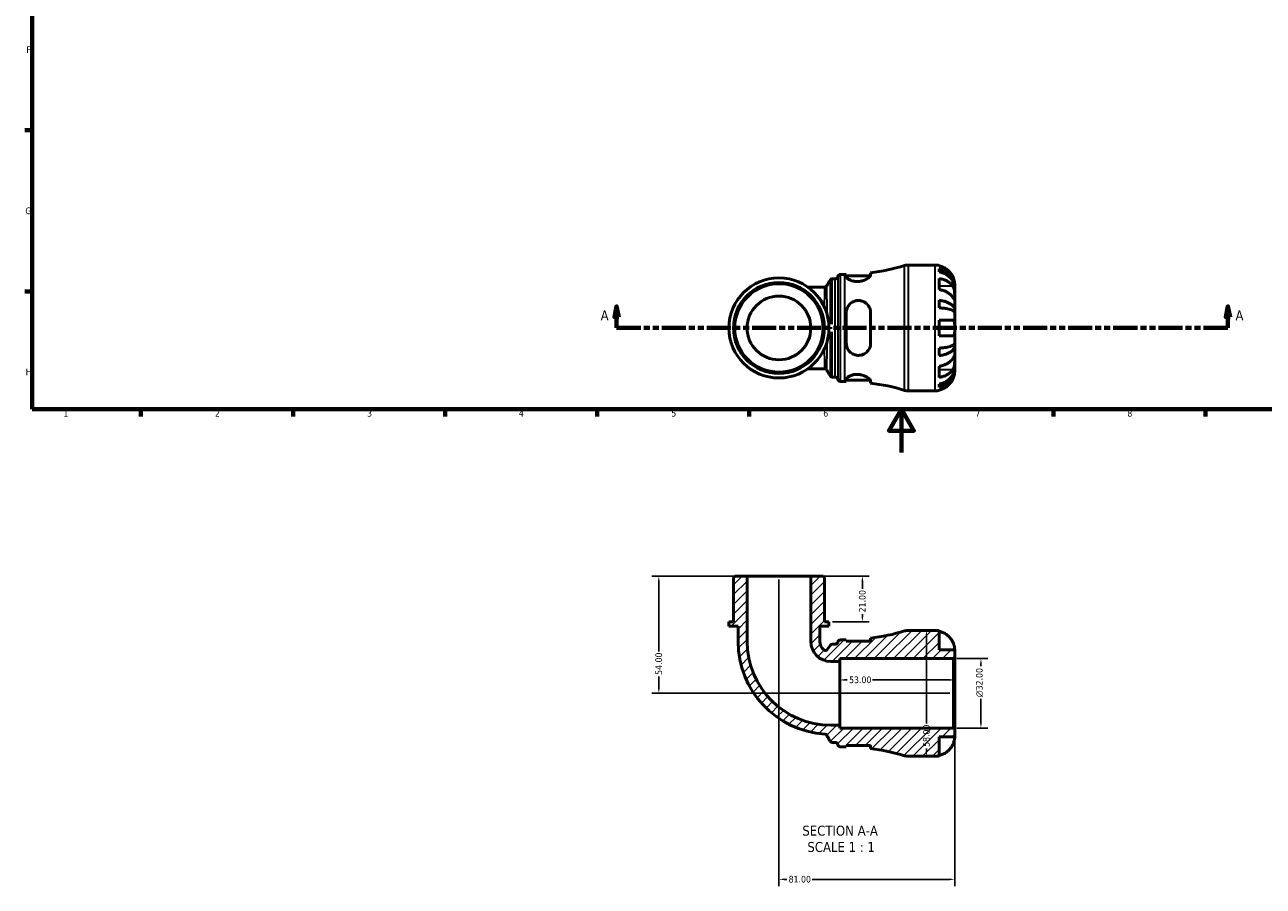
# Model space of a CAD drawing. Header units: millimetres. Extents: x 0 to 902, y -200 to 594.
# Tile 1 of 5: x 17 to 587, y -200 to 197. Entities that reach past the tile are written whole.
import ezdxf

# ---------------------------------------------------------------- set-up
doc = ezdxf.new("R2010")
doc.units = ezdxf.units.MM
doc.linetypes.add('DOUBLE_DASH_CHAIN', pattern=[1.2403, 0.6614, -0.0827, 0.1654, -0.0827, 0.1654, -0.0827])
for name, color, linetype, lineweight in [('Border (ANSI)', 7, 'Continuous', 70), ('Dimension (ANSI)', 7, 'Continuous', 25), ('Hatch (ANSI)', 7, 'Continuous', 18), ('Section Line (ANSI)', 7, 'DOUBLE_DASH_CHAIN', 70), ('Symbol (ANSI)', 7, 'Continuous', 25), ('Visible (ANSI)', 7, 'Continuous', 50), ('Visible Narrow (ANSI)', 7, 'Continuous', 35)]:
    doc.layers.add(name, color=color, linetype=linetype, lineweight=lineweight)
doc.styles.add('Label Text (ANSI)', font='tahoma.ttf')
doc.styles.add('Note Text (ANSI)', font='tahoma.ttf')
doc.dimstyles.new('Default - mm (ANSI)', dxfattribs={"dimtxt": 3.048, "dimasz": 2.5, "dimexe": 3.175, "dimexo": 1.6002, "dimgap": 0.8, "dimtad": 0, "dimtoh": 1, "dimrnd": 1e-08, "dimzin": 4, "dimdsep": 46, "dimtxsty": 'Note Text (ANSI)', "dimcen": 0.09, "dimdle": 10, "dimclrd": 256, "dimclre": 256, "dimclrt": 256, "dimadec": 1, "dimazin": 1, "dimtfac": 1, "dimtofl": 0, "dimtmove": 0, "dimatfit": 3, "dimfxl": 1, "dimtolj": 1, "dimtzin": 4, "dimlwd": -1, "dimlwe": -1, "dimarcsym": 0})

# ---------------------------------------------------------------- blocks, each defined once
blk = doc.blocks.new('Borders Default Border')
at = {"layer": 'Border (ANSI)'}
for p, q in [((20, 148.5), (16.55, 148.5)), ((20, 74.25), (16.55, 74.25)), ((70.08, 20), (70.08, 16.55)), ((140.17, 20), (140.17, 16.55)), ((210.25, 20), (210.25, 16.55)), ((280.33, 20), (280.33, 16.55)), ((350.42, 20), (350.42, 16.55)), ((490.58, 20), (490.58, 16.55)), ((560.67, 20), (560.67, 16.55))]:
    blk.add_line(p, q, dxfattribs=at)
at = {"layer": 'Border (ANSI)', "flags": 128}
for points in [[(20, 20), (20, 574), (821, 574), (821, 20), (20, 20)], [(420.5, 0), (420.5, 20), (414.73, 10), (426.27, 10), (420.5, 20)]]:
    blk.add_lwpolyline(points, dxfattribs=at)
at = {"layer": 'Border (ANSI)', "color": 230, "true_color": 0xff0080, "char_height": 3.05, "attachment_point": 7, "style": 'Note Text (ANSI)'}
for s, insert in [('F', (17.29, 184.1)), ('G', (16.81, 109.79)), ('H', (16.97, 35.6)), ('1', (34.35, 16.55)), ('2', (104.2, 16.55)), ('3', (174.26, 16.49)), ('4', (244.23, 16.55)), ('5', (314.48, 16.49)), ('6', (384.49, 16.49)), ('7', (454.6, 16.55)), ('8', (524.63, 16.48))]:
    blk.add_mtext(s, dxfattribs=dict(at, insert=insert))
blk = doc.blocks.new('2dTransSection0')
at = {"layer": 'Section Line (ANSI)', "linetype": 'Continuous'}
for p, q in [((289.26, 67.4), (288.26, 62.4)), ((289.26, 62.4), (289.26, 67.4)), ((290.26, 62.4), (289.26, 67.4)), ((570.98, 67.4), (569.98, 62.4)), ((570.98, 62.4), (570.98, 67.4)), ((571.98, 62.4), (570.98, 67.4)), ((288.26, 62.4), (290.26, 62.4)), ((289.26, 57.4), (289.26, 62.4)), ((289.26, 57.4), (300.47, 57.4)), ((559.77, 57.4), (570.98, 57.4)), ((569.98, 62.4), (571.98, 62.4)), ((570.98, 57.4), (570.98, 62.4))]:
    blk.add_line(p, q, dxfattribs=at)
at = {"layer": 'Section Line (ANSI)', "linetype": 'DOUBLE_DASH_CHAIN', "ltscale": 16.776981}
blk.add_line((289.26, 57.4), (570.98, 57.4), dxfattribs=at)
at = {"layer": 'Section Line (ANSI)', "linetype": 'Continuous', "flags": 128}
for points in [[(290.26, 62.4), (289.26, 67.4), (288.26, 62.4), (290.26, 62.4)], [(571.98, 62.4), (570.98, 67.4), (569.98, 62.4), (571.98, 62.4)]]:
    blk.add_lwpolyline(points, dxfattribs=at)
at = {"layer": 'Section Line (ANSI)'}
for points in [[(290.26, 62.4), (289.26, 67.4), (288.26, 62.4), (290.26, 62.4)], [(571.98, 62.4), (570.98, 67.4), (569.98, 62.4), (571.98, 62.4)]]:
    blk.add_solid(points, dxfattribs=at)
at = {"layer": 'Section Line (ANSI)', "char_height": 4.57, "attachment_point": 7, "style": 'Label Text (ANSI)'}
for insert in [(281.9, 60.9), (574.45, 60.9)]:
    blk.add_mtext('A', dxfattribs=dict(at, insert=insert))
blk = doc.blocks.new('*D7')
at = {"layer": 'Defpoints', "color": 0, "transparency": 16777216}
for p in [(444.49, -94.95), (457.16, -94.95), (444.49, -126.95)]:
    blk.add_point(p, dxfattribs=at)
at = {"layer": 'Dimension (ANSI)', "transparency": 16777216}
for p, q in [((446.09, -94.95), (460.34, -94.95)), ((457.16, -97.45), (457.16, -98.4)), ((457.16, -124.45), (457.16, -113.54)), ((446.09, -126.95), (460.34, -126.95))]:
    blk.add_line(p, q, dxfattribs=at)
for points in [[(456.75, -97.45), (457.58, -97.45), (457.16, -94.95)], [(456.75, -124.45), (457.58, -124.45), (457.16, -126.95)]]:
    blk.add_solid(points, dxfattribs=at)
at = {"layer": 'Dimension (ANSI)', "color": 230, "true_color": 0xff0080, "transparency": 16777216, "insert": (454.87, -112.74), "char_height": 3.048, "attachment_point": 1, "rotation": 90, "style": 'Note Text (ANSI)'}
blk.add_mtext('\\A1;\\fAIGDT|b0|i0;\\H3.0480;\\ln\\fTahoma|b0|i0;\\H3.0480;32.00', dxfattribs=at)
blk = doc.blocks.new('*D8')
at = {"layer": 'Defpoints', "color": 0, "transparency": 16777216}
for p in [(392.07, -104.78), (392.07, -110.95), (445.07, -110.95)]:
    blk.add_point(p, dxfattribs=at)
at = {"layer": 'Dimension (ANSI)', "transparency": 16777216}
for p, q in [((394.57, -104.78), (395.58, -104.78)), ((442.57, -104.78), (407.18, -104.78))]:
    blk.add_line(p, q, dxfattribs=at)
for points in [[(394.57, -104.36), (394.57, -105.2), (392.07, -104.78)], [(442.57, -104.36), (442.57, -105.2), (445.07, -104.78)]]:
    blk.add_solid(points, dxfattribs=at)
at = {"layer": 'Dimension (ANSI)', "color": 230, "true_color": 0xff0080, "transparency": 16777216, "insert": (396.38, -103.19), "char_height": 3.048, "attachment_point": 1, "style": 'Note Text (ANSI)'}
blk.add_mtext('\\A1;53.00', dxfattribs=at)
blk = doc.blocks.new('*D9')
at = {"layer": 'Defpoints', "color": 0, "transparency": 16777216}
for p in [(432.06, -81.95), (432.06, -139.95), (432.06, -139.95)]:
    blk.add_point(p, dxfattribs=at)
at = {"layer": 'Dimension (ANSI)', "transparency": 16777216}
for p, q in [((432.06, -84.45), (432.06, -124.84)), ((432.06, -137.45), (432.06, -136.44))]:
    blk.add_line(p, q, dxfattribs=at)
for points in [[(431.64, -84.45), (432.48, -84.45), (432.06, -81.95)], [(431.64, -137.45), (432.48, -137.45), (432.06, -139.95)]]:
    blk.add_solid(points, dxfattribs=at)
at = {"layer": 'Dimension (ANSI)', "color": 230, "true_color": 0xff0080, "transparency": 16777216, "insert": (430.46, -135.64), "char_height": 3.048, "attachment_point": 1, "rotation": 90, "style": 'Note Text (ANSI)'}
blk.add_mtext('\\A1;58.00', dxfattribs=at)
blk = doc.blocks.new('*D10')
at = {"layer": 'Defpoints', "color": 0, "transparency": 16777216}
for p in [(378.74, -56.95), (387.12, -77.95), (402.53, -77.95)]:
    blk.add_point(p, dxfattribs=at)
at = {"layer": 'Dimension (ANSI)', "transparency": 16777216}
for p, q in [((380.34, -56.95), (405.71, -56.95)), ((402.53, -59.45), (402.53, -62.83)), ((388.72, -77.95), (405.71, -77.95)), ((402.53, -75.45), (402.53, -74.46))]:
    blk.add_line(p, q, dxfattribs=at)
for points in [[(402.11, -59.45), (402.95, -59.45), (402.53, -56.95)], [(402.11, -75.45), (402.95, -75.45), (402.53, -77.95)]]:
    blk.add_solid(points, dxfattribs=at)
at = {"layer": 'Dimension (ANSI)', "color": 230, "true_color": 0xff0080, "transparency": 16777216, "insert": (400.94, -73.66), "char_height": 3.048, "attachment_point": 1, "rotation": 90, "style": 'Note Text (ANSI)'}
blk.add_mtext('\\A1;21.00', dxfattribs=at)
blk = doc.blocks.new('*D11')
at = {"layer": 'Defpoints', "color": 0, "transparency": 16777216}
for p in [(349.4, -56.95), (308.72, -110.95), (444.49, -110.95)]:
    blk.add_point(p, dxfattribs=at)
at = {"layer": 'Dimension (ANSI)', "transparency": 16777216}
for p, q in [((347.8, -56.95), (305.55, -56.95)), ((308.72, -59.45), (308.72, -91.65)), ((308.72, -108.45), (308.72, -103.25)), ((442.89, -110.95), (305.55, -110.95))]:
    blk.add_line(p, q, dxfattribs=at)
for points in [[(308.3, -59.45), (309.14, -59.45), (308.72, -56.95)], [(308.3, -108.45), (309.14, -108.45), (308.72, -110.95)]]:
    blk.add_solid(points, dxfattribs=at)
at = {"layer": 'Dimension (ANSI)', "color": 230, "true_color": 0xff0080, "transparency": 16777216, "insert": (307.14, -102.45), "char_height": 3.048, "attachment_point": 1, "rotation": 90, "style": 'Note Text (ANSI)'}
blk.add_mtext('\\A1;54.00', dxfattribs=at)
blk = doc.blocks.new('*D12')
at = {"layer": 'Defpoints', "color": 0, "transparency": 16777216}
for p in [(364.07, -56.95), (445.07, -127.53), (364.07, -196.65)]:
    blk.add_point(p, dxfattribs=at)
at = {"layer": 'Dimension (ANSI)', "transparency": 16777216}
for p, q in [((364.07, -58.55), (364.07, -199.83)), ((445.07, -129.13), (445.07, -199.83)), ((366.57, -196.65), (367.72, -196.65)), ((442.57, -196.65), (379.42, -196.65))]:
    blk.add_line(p, q, dxfattribs=at)
for points in [[(366.57, -196.23), (366.57, -197.07), (364.07, -196.65)], [(442.57, -196.23), (442.57, -197.07), (445.07, -196.65)]]:
    blk.add_solid(points, dxfattribs=at)
at = {"layer": 'Dimension (ANSI)', "color": 230, "true_color": 0xff0080, "transparency": 16777216, "insert": (368.52, -195.06), "char_height": 3.048, "attachment_point": 1, "style": 'Note Text (ANSI)'}
blk.add_mtext('\\A1;81.00', dxfattribs=at)

msp = doc.modelspace()

# ---------------------------------------------------------------- hatches: boundary and pattern name
at = {"layer": 'Hatch (ANSI)'}
h = msp.add_hatch(dxfattribs=at)
h.set_pattern_fill('ANSI31', color=256, scale=25.4, style=0)
h.set_pattern_definition([(45, (0, 0), (-2.245064, 2.245064), [])])
edge = h.paths.add_edge_path()
edge.add_ellipse((423.687, -134.154), major_axis=(-1.684, -5.55), ratio=1, start_angle=0, end_angle=16.87883)
edge.add_line((423.687, -139.954), (436.073, -139.954))
edge.add_ellipse((436.073, -130.954), major_axis=(0, -9), ratio=1, start_angle=0, end_angle=11.53696)
edge.add_line((437.873, -139.772), (437.873, -130.954))
edge.add_line((437.873, -130.954), (445.073, -130.954))
edge.add_line((445.073, -130.954), (445.073, -127.534))
edge.add_line((445.073, -127.534), (444.493, -126.954))
edge.add_line((444.493, -126.954), (392.073, -126.954))
edge.add_line((392.073, -126.954), (392.073, -125.622))
edge.add_line((392.073, -125.622), (388.008, -125.622))
edge.add_ellipse((388.008, -87.019), major_axis=(0, -38.603), ratio=1, start_angle=270, end_angle=360, ccw=False)
edge.add_line((349.405, -87.019), (349.405, -56.954))
edge.add_line((349.405, -56.954), (343.698, -56.954))
edge.add_line((343.698, -56.954), (343.118, -57.534))
edge.add_line((343.118, -57.534), (343.118, -77.954))
edge.add_line((343.118, -77.954), (341.023, -77.954))
edge.add_line((341.023, -77.954), (341.023, -80.054))
edge.add_line((341.023, -80.054), (345.214, -80.054))
edge.add_line((345.214, -80.054), (345.214, -87.019))
edge.add_ellipse((388.008, -87.019), major_axis=(-42.794, 0), ratio=1, start_angle=0, end_angle=86.22227)
edge.add_spline(control_points=[(385.188, -129.72), (385.303, -129.728), (385.416, -129.752), (385.63, -129.834), (385.731, -129.89), (385.941, -130.052), (386.041, -130.167), (386.117, -130.298)], knot_values=[-0.1140938, -0.1140938, -0.1140938, -0.1140938, -0.0797043, -0.0797043, -0.0453148, -0.0453148, 0, 0, 0, 0], degree=3, periodic=0)
edge.add_line((386.117, -130.298), (387.673, -132.994))
edge.add_spline(control_points=[(387.673, -132.994), (387.737, -133.104), (387.818, -133.203), (388.01, -133.371), (388.119, -133.439), (388.377, -133.544), (388.527, -133.574), (388.678, -133.574)], knot_values=[-0.1217887, -0.1217887, -0.1217887, -0.1217887, -0.0835517, -0.0835517, -0.0453148, -0.0453148, 0, 0, 0, 0], degree=3, periodic=0)
edge.add_line((388.678, -133.574), (390.046, -133.574))
edge.add_ellipse((390.046, -134.734), major_axis=(0, 1.16), ratio=1, start_angle=277.18076, end_angle=360, ccw=False)
edge.add_ellipse((392.348, -134.444), major_axis=(-1.151, -0.145), ratio=1, start_angle=0, end_angle=82.81924)
edge.add_line((392.348, -135.604), (394.368, -135.604))
edge.add_ellipse((394.368, -230.781), major_axis=(0, 95.177), ratio=1, start_angle=359.55452, end_angle=360, ccw=False)
edge.add_line((395.108, -135.607), (395.108, -134.964))
edge.add_line((395.108, -134.964), (406.308, -134.964))
edge.add_line((406.308, -134.964), (406.308, -136.356))
edge.add_ellipse((394.368, -230.781), major_axis=(11.94, 94.425), ratio=1, start_angle=350.32793, end_angle=360, ccw=False)
edge = h.paths.add_edge_path()
edge.add_ellipse((423.687, -87.754), major_axis=(0, 5.8), ratio=1, start_angle=0, end_angle=16.87883)
edge.add_ellipse((394.368, 8.873), major_axis=(27.635, -91.077), ratio=1, start_angle=350.32793, end_angle=360, ccw=False)
edge.add_line((406.308, -85.552), (406.308, -86.944))
edge.add_line((406.308, -86.944), (395.108, -86.944))
edge.add_line((395.108, -86.944), (395.108, -86.301))
edge.add_ellipse((394.368, 8.873), major_axis=(0.74, -95.174), ratio=1, start_angle=359.55452, end_angle=360, ccw=False)
edge.add_line((394.368, -86.304), (392.348, -86.304))
edge.add_ellipse((392.348, -87.464), major_axis=(0, 1.16), ratio=1, start_angle=0, end_angle=82.81924)
edge.add_ellipse((390.046, -87.174), major_axis=(1.151, -0.145), ratio=1, start_angle=277.18076, end_angle=360, ccw=False)
edge.add_line((390.046, -88.334), (388.635, -88.334))
edge.add_ellipse((388.635, -89.494), major_axis=(0, 1.16), ratio=1, start_angle=0, end_angle=56.74446)
edge.add_line((387.665, -88.858), (386.477, -90.668))
edge.add_ellipse((385.507, -90.032), major_axis=(0.97, -0.636), ratio=1, start_angle=263.56419, end_angle=360, ccw=False)
edge.add_ellipse((388.008, -87.019), major_axis=(-3.241, -3.906), ratio=1, start_angle=309.69134, end_angle=360, ccw=False)
edge.add_line((382.933, -87.019), (382.933, -80.054))
edge.add_line((382.933, -80.054), (387.124, -80.054))
edge.add_line((387.124, -80.054), (387.124, -77.954))
edge.add_line((387.124, -77.954), (385.028, -77.954))
edge.add_line((385.028, -77.954), (385.028, -57.534))
edge.add_line((385.028, -57.534), (384.448, -56.954))
edge.add_line((384.448, -56.954), (378.742, -56.954))
edge.add_line((378.742, -56.954), (378.742, -87.019))
edge.add_ellipse((388.008, -87.019), major_axis=(-9.267, 0), ratio=1, start_angle=0, end_angle=90)
edge.add_line((388.008, -96.285), (392.073, -96.285))
edge.add_line((392.073, -96.285), (392.073, -94.954))
edge.add_line((392.073, -94.954), (444.493, -94.954))
edge.add_line((444.493, -94.954), (445.073, -94.374))
edge.add_line((445.073, -94.374), (445.073, -90.954))
edge.add_line((445.073, -90.954), (437.873, -90.954))
edge.add_line((437.873, -90.954), (437.873, -82.136))
edge.add_ellipse((436.073, -90.954), major_axis=(1.8, 8.818), ratio=1, start_angle=0, end_angle=11.53696)
edge.add_line((436.073, -81.954), (423.687, -81.954))

# ---------------------------------------------------------------- linework, layer by layer
at = {"layer": 'Visible (ANSI)'}
for p, q in [((423.687, 86.401), (436.073, 86.401)), ((437.873, 86.219), (437.873, 85.993)), ((388.673, 80.021), (390.046, 80.021)), ((392.348, 82.051), (394.368, 82.051)), ((395.108, 82.054), (395.108, 81.027)), ((395.108, 81.411), (406.177, 81.411)), ((406.308, 81.808), (406.308, 82.803)), ((437.873, 84.686), (437.873, 83.253)), ((437.873, 80.164), (437.873, 75.073)), ((385.139, 76.26), (377.326, 76.26)), ((445.073, 76.114), (445.055, 76.114)), ((445.073, 76.114), (445.073, 77.401)), ((445.073, 75.624), (445.073, 76.114)), ((445.073, 71.543), (445.073, 75.624)), ((437.873, 70.136), (437.873, 66.676)), ((445.073, 65.642), (445.073, 71.543)), ((395.108, 64.441), (395.108, 50.361)), ((406.308, 50.361), (406.308, 64.441)), ((445.073, 65.642), (443.748, 65.642)), ((445.073, 64.459), (445.073, 65.642)), ((445.073, 57.401), (445.073, 64.459)), ((437.873, 61.001), (437.873, 53.801)), ((445.073, 50.342), (445.073, 57.401)), ((437.873, 48.126), (437.873, 44.666)), ((445.073, 49.16), (443.748, 49.16)), ((445.073, 49.16), (445.073, 50.342)), ((445.073, 43.259), (445.073, 49.16)), ((445.073, 39.178), (445.073, 43.259)), ((377.326, 38.541), (385.139, 38.541)), ((388.673, 34.781), (390.046, 34.781)), ((437.873, 39.729), (437.873, 34.637)), ((445.073, 38.688), (445.055, 38.688)), ((445.073, 38.688), (445.073, 39.178)), ((445.073, 37.401), (445.073, 38.688)), ((392.348, 32.751), (394.368, 32.751)), ((395.108, 33.775), (395.108, 32.748)), ((395.108, 33.391), (406.177, 33.391)), ((406.308, 31.999), (406.308, 32.994)), ((437.873, 31.549), (437.873, 30.116)), ((437.873, 28.809), (437.873, 28.583)), ((423.687, 28.401), (436.073, 28.401)), ((343.698, -56.954), (343.118, -57.534)), ((349.405, -56.954), (343.698, -56.954)), ((349.405, -87.019), (349.405, -56.954)), ((378.742, -56.954), (349.405, -56.954)), ((384.448, -56.954), (378.742, -56.954)), ((378.742, -56.954), (378.742, -87.019)), ((385.028, -57.534), (384.448, -56.954)), ((343.118, -57.534), (343.118, -77.954)), ((385.028, -77.954), (385.028, -57.534)), ((343.118, -77.954), (341.023, -77.954)), ((341.023, -77.954), (341.023, -80.054)), ((387.124, -77.954), (385.028, -77.954)), ((387.124, -80.054), (387.124, -77.954)), ((341.023, -80.054), (345.214, -80.054)), ((345.214, -80.054), (345.214, -87.019)), ((382.933, -87.019), (382.933, -80.054)), ((382.933, -80.054), (387.124, -80.054)), ((406.308, -85.552), (406.308, -86.944)), ((436.073, -81.954), (423.687, -81.954)), ((437.873, -90.954), (437.873, -82.136)), ((387.665, -88.858), (386.477, -90.668)), ((390.046, -88.334), (388.635, -88.334)), ((394.368, -86.304), (392.348, -86.304)), ((395.108, -86.944), (395.108, -86.301)), ((406.308, -86.944), (395.108, -86.944)), ((445.073, -90.954), (437.873, -90.954)), ((445.073, -94.374), (445.073, -90.954)), ((388.008, -96.285), (392.073, -96.285)), ((392.073, -96.285), (392.073, -94.954)), ((392.073, -94.954), (444.493, -94.954)), ((392.073, -125.622), (392.073, -96.285)), ((444.493, -94.954), (445.073, -94.374)), ((444.493, -94.954), (444.493, -126.954)), ((445.073, -127.534), (445.073, -94.374)), ((392.073, -125.622), (388.008, -125.622)), ((392.073, -126.954), (392.073, -125.622)), ((444.493, -126.954), (392.073, -126.954)), ((437.873, -139.772), (437.873, -130.954)), ((437.873, -130.954), (445.073, -130.954)), ((445.073, -127.534), (444.493, -126.954)), ((445.073, -130.954), (445.073, -127.534)), ((388.678, -133.574), (390.046, -133.574)), ((392.348, -135.604), (394.368, -135.604)), ((395.108, -135.607), (395.108, -134.964)), ((395.108, -134.964), (406.308, -134.964)), ((406.308, -134.964), (406.308, -136.356)), ((423.687, -139.954), (436.073, -139.954))]:
    msp.add_line(p, q, dxfattribs=at)
for radius in [23.05, 20.955, 20.375, 14.668]:
    msp.add_circle((364.073, 57.401), radius, dxfattribs=at)
for centre, radius, start, end in [((394.368, 177.228), 95.177, 277.20677, 286.87883), ((423.687, 80.601), 5.8, 90, 106.87883), ((436.073, 77.401), 9, 78.46304, 90), ((390.046, 81.181), 1.16, 270, 352.81924), ((392.348, 80.891), 1.16, 90, 172.81924), ((394.368, 177.228), 95.177, 270, 270.44548), ((390.046, 33.621), 1.16, 7.18076, 90), ((392.348, 33.911), 1.16, 187.18076, 270), ((394.368, -62.426), 95.177, 89.55452, 90), ((394.368, -62.426), 95.177, 73.12117, 82.79323), ((423.687, 34.201), 5.8, 253.12117, 270), ((436.073, 37.401), 9, 270, 281.53696), ((394.368, 8.873), 95.177, 277.20677, 286.87883), ((423.687, -87.754), 5.8, 90, 106.87883), ((436.073, -90.954), 9, 78.46304, 90), ((388.008, -87.019), 42.794, 180, 266.22227), ((388.008, -87.019), 38.603, 180, 270), ((388.008, -87.019), 9.267, 180, 270), ((388.008, -87.019), 5.076, 180, 230.30866), ((385.507, -90.032), 1.16, 230.30866, 326.74446), ((388.635, -89.494), 1.16, 90, 146.74446), ((390.046, -87.174), 1.16, 270, 352.81924), ((392.348, -87.464), 1.16, 90, 172.81924), ((394.368, 8.873), 95.177, 270, 270.44548), ((390.046, -134.734), 1.16, 7.18076, 90), ((392.348, -134.444), 1.16, 187.18076, 270), ((394.368, -230.781), 95.177, 89.55452, 90), ((394.368, -230.781), 95.177, 73.12117, 82.79323), ((423.687, -134.154), 5.8, 253.12117, 270), ((436.073, -130.954), 9, 270, 281.53696)]:
    msp.add_arc(centre, radius, start, end, dxfattribs=at)
for points, knots in [([(444.197, 81.001), (444.014, 81.389), (443.795, 81.781), (443.209, 82.663), (442.818, 83.136), (442.031, 83.926), (441.564, 84.318), (440.558, 84.994), (440.019, 85.278), (439.009, 85.698), (438.448, 85.875), (437.873, 85.993)], [4.42788405, 4.42788405, 4.42788405, 4.42788405, 4.5512464, 4.5512464, 4.71913293, 4.71913293, 4.88586959, 4.88586959, 5.05260626, 5.05260626, 5.21400469, 5.21400469, 5.21400469, 5.21400469]), ([(388.673, 80.021), (388.549, 80.021), (388.426, 80), (388.205, 79.929), (388.109, 79.879), (387.956, 79.778), (387.898, 79.727), (387.805, 79.634), (387.77, 79.591), (387.714, 79.516), (387.693, 79.483), (387.674, 79.451), (387.673, 79.449), (387.672, 79.448)], [6.28318885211, 6.28318885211, 6.28318885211, 6.28318885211, 6.28332334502, 6.28332334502, 6.28346688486, 6.28346688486, 6.28361042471, 6.28361042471, 6.28375396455, 6.28375396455, 6.28389750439, 6.28389750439, 6.28390655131, 6.28390655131, 6.28390655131, 6.28390655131]), ([(406.308, 81.808), (406.308, 81.74), (406.293, 81.667), (406.187, 81.381), (406.007, 81.141), (405.406, 80.565), (404.937, 80.223), (403.818, 79.608), (403.18, 79.333), (401.936, 78.976), (401.37, 78.866), (400.251, 78.769), (399.719, 78.774), (398.601, 78.89), (398.042, 79.015), (396.931, 79.38), (396.417, 79.636), (395.605, 80.178), (395.32, 80.465), (395.135, 80.831), (395.108, 80.932), (395.108, 81.027)], [-1.976537, -1.976537, -1.976537, -1.976537, -1.9030487, -1.9030487, -1.7054356, -1.7054356, -1.457634, -1.457634, -1.2250225, -1.2250225, -1.0491036, -1.0491036, -0.8871083, -0.8871083, -0.6981528, -0.6981528, -0.4672574, -0.4672574, -0.2235738, -0.2235738, -0.1232095, -0.1232095, -0.1232095, -0.1232095]), ([(437.873, 84.686), (438.45, 84.571), (439.014, 84.399), (440.026, 83.993), (440.565, 83.719), (441.572, 83.066), (442.04, 82.688), (442.825, 81.926), (443.216, 81.471), (443.89, 80.493), (444.173, 79.969), (444.599, 78.971), (444.781, 78.404), (445.018, 77.246), (445.073, 76.655), (445.073, 76.114)], [0.1707461, 0.1707461, 0.1707461, 0.1707461, 0.33284, 0.33284, 0.4994944, 0.4994944, 0.6661487, 0.6661487, 0.8332087, 0.8332087, 1.0002688, 1.0002688, 1.1679728, 1.1679728, 1.3356767, 1.3356767, 1.3356767, 1.3356767]), ([(445.073, 75.624), (445.073, 76.106), (445.018, 76.632), (444.781, 77.662), (444.599, 78.167), (444.173, 79.055), (443.89, 79.521), (443.216, 80.392), (442.825, 80.796), (442.04, 81.475), (441.572, 81.811), (440.565, 82.392), (440.026, 82.636), (439.014, 82.998), (438.45, 83.151), (437.873, 83.253)], [4.0142509, 4.0142509, 4.0142509, 4.0142509, 4.1819549, 4.1819549, 4.3496588, 4.3496588, 4.5167189, 4.5167189, 4.6837789, 4.6837789, 4.8504333, 4.8504333, 5.0170876, 5.0170876, 5.1791816, 5.1791816, 5.1791816, 5.1791816]), ([(437.873, 80.164), (438.448, 80.081), (439.009, 79.955), (440.019, 79.658), (440.558, 79.457), (441.564, 78.98), (442.031, 78.703), (442.818, 78.144), (443.209, 77.81), (443.795, 77.186), (444.014, 76.908), (444.197, 76.634)], [0.17075309, 0.17075309, 0.17075309, 0.17075309, 0.33215152, 0.33215152, 0.49888818, 0.49888818, 0.66562485, 0.66562485, 0.83351137, 0.83351137, 0.95687373, 0.95687373, 0.95687373, 0.95687373]), ([(445.073, 77.401), (445.073, 77.401), (445.073, 77.434), (445.071, 77.569), (445.069, 77.676), (445.046, 78.034), (445.018, 78.327), (444.911, 78.922), (444.851, 79.189), (444.713, 79.681), (444.644, 79.897), (444.484, 80.34), (444.393, 80.566), (444.262, 80.86), (444.23, 80.931), (444.197, 81.001)], [-2.49913258, -2.49913258, -2.49913258, -2.49913258, -2.41505436, -2.41505436, -2.32384732, -2.32384732, -2.1841143, -2.1841143, -2.08674766, -2.08674766, -2.01440674, -2.01440674, -1.93994266, -1.93994266, -1.91637503, -1.91637503, -1.91637503, -1.91637503]), ([(386.139, 76.834), (386.122, 76.804), (386.101, 76.771), (386.046, 76.697), (386.013, 76.655), (385.922, 76.562), (385.865, 76.511), (385.716, 76.41), (385.623, 76.36), (385.4, 76.284), (385.27, 76.26), (385.139, 76.26)], [1.5578765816, 1.5578765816, 1.5578765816, 1.5578765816, 1.5587339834, 1.5587339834, 1.5595913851, 1.5595913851, 1.5604487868, 1.5604487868, 1.5613061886, 1.5613061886, 1.5621635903, 1.5621635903, 1.5621635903, 1.5621635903]), ([(444.197, 71.543), (444.014, 71.817), (443.795, 72.095), (443.209, 72.718), (442.818, 73.052), (442.031, 73.612), (441.564, 73.889), (440.558, 74.366), (440.019, 74.567), (439.009, 74.864), (438.448, 74.99), (437.873, 75.073)], [4.42788405, 4.42788405, 4.42788405, 4.42788405, 4.5512464, 4.5512464, 4.71913293, 4.71913293, 4.88586959, 4.88586959, 5.05260626, 5.05260626, 5.21400469, 5.21400469, 5.21400469, 5.21400469]), ([(444.197, 76.634), (444.256, 76.546), (444.313, 76.452), (444.463, 76.174), (444.55, 75.979), (444.706, 75.552), (444.774, 75.321), (444.908, 74.741), (444.962, 74.388), (445.043, 73.582), (445.06, 73.136), (445.075, 72.279), (445.073, 71.88), (445.073, 71.543)], [-0.58004807, -0.58004807, -0.58004807, -0.58004807, -0.5384523, -0.5384523, -0.46383793, -0.46383793, -0.3862639, -0.3862639, -0.27840269, -0.27840269, -0.14277912, -0.14277912, 0, 0, 0, 0]), ([(395.108, 64.441), (395.108, 64.651), (395.12, 64.86), (395.216, 65.715), (395.401, 66.34), (395.997, 67.55), (396.429, 68.124), (397.451, 69.043), (398.022, 69.401), (399.163, 69.851), (399.699, 69.977), (400.802, 70.067), (401.349, 70.03), (402.543, 69.775), (403.161, 69.517), (404.386, 68.739), (404.956, 68.174), (405.789, 66.905), (406.073, 66.214), (406.275, 65.137), (406.308, 64.791), (406.308, 64.441)], [-1.9566469, -1.9566469, -1.9566469, -1.9566469, -1.8907363, -1.8907363, -1.685466, -1.685466, -1.4592397, -1.4592397, -1.2519448, -1.2519448, -1.0855647, -1.0855647, -0.9191225, -0.9191225, -0.710223, -0.710223, -0.4527267, -0.4527267, -0.2140161, -0.2140161, -0.1042525, -0.1042525, -0.1042525, -0.1042525]), ([(437.873, 70.136), (438.45, 70.076), (439.014, 69.985), (440.026, 69.772), (440.565, 69.629), (441.572, 69.287), (442.04, 69.088), (442.825, 68.689), (443.216, 68.451), (443.89, 67.938), (444.173, 67.663), (444.599, 67.14), (444.781, 66.843), (445.018, 66.236), (445.073, 65.926), (445.073, 65.642)], [0.1707461, 0.1707461, 0.1707461, 0.1707461, 0.33284, 0.33284, 0.4994944, 0.4994944, 0.6661487, 0.6661487, 0.8332087, 0.8332087, 1.0002688, 1.0002688, 1.1679728, 1.1679728, 1.3356767, 1.3356767, 1.3356767, 1.3356767]), ([(445.073, 71.543), (445.073, 71.36), (445.073, 71.197), (445.072, 70.908), (445.07, 70.786), (445.055, 70.564), (445.037, 70.495), (444.961, 70.483), (444.905, 70.533), (444.768, 70.705), (444.7, 70.8), (444.543, 71.027), (444.455, 71.158), (444.306, 71.38), (444.253, 71.46), (444.197, 71.543)], [0, 0, 0, 0, 0.07774953, 0.07774953, 0.16081914, 0.16081914, 0.27783798, 0.27783798, 0.3882896, 0.3882896, 0.46542959, 0.46542959, 0.54035429, 0.54035429, 0.57953204, 0.57953204, 0.57953204, 0.57953204]), ([(445.073, 64.459), (445.073, 64.599), (445.018, 64.752), (444.781, 65.052), (444.599, 65.198), (444.173, 65.456), (443.89, 65.592), (443.216, 65.845), (442.825, 65.962), (442.04, 66.16), (441.572, 66.257), (440.565, 66.426), (440.026, 66.497), (439.014, 66.602), (438.45, 66.647), (437.873, 66.676)], [4.0142509, 4.0142509, 4.0142509, 4.0142509, 4.1819549, 4.1819549, 4.3496588, 4.3496588, 4.5167189, 4.5167189, 4.6837789, 4.6837789, 4.8504333, 4.8504333, 5.0170876, 5.0170876, 5.1791816, 5.1791816, 5.1791816, 5.1791816]), ([(437.873, 61.001), (438.448, 61.001), (439.009, 61.001), (440.019, 61.001), (440.558, 61.001), (441.564, 61.001), (442.031, 61.001), (442.818, 61.001), (443.209, 61.001), (443.795, 61.001), (444.014, 61.001), (444.197, 61.001)], [0.17075309, 0.17075309, 0.17075309, 0.17075309, 0.33215152, 0.33215152, 0.49888818, 0.49888818, 0.66562485, 0.66562485, 0.83351137, 0.83351137, 0.95687373, 0.95687373, 0.95687373, 0.95687373]), ([(444.197, 61.001), (444.199, 61.001), (444.201, 61.001), (444.291, 61), (444.374, 60.985), (444.518, 60.926), (444.58, 60.885), (444.704, 60.768), (444.764, 60.684), (444.902, 60.403), (444.961, 60.171), (445.044, 59.571), (445.06, 59.197), (445.075, 58.348), (445.073, 57.877), (445.073, 57.401)], [-0.58332629, -0.58332629, -0.58332629, -0.58332629, -0.58206847, -0.58206847, -0.51861604, -0.51861604, -0.4628074, -0.4628074, -0.39473272, -0.39473272, -0.27692423, -0.27692423, -0.14288351, -0.14288351, 0, 0, 0, 0]), ([(445.073, 57.401), (445.073, 57.108), (445.073, 56.817), (445.071, 56.22), (445.068, 55.92), (445.042, 55.236), (445.01, 54.882), (444.896, 54.398), (444.834, 54.237), (444.701, 54.032), (444.642, 53.968), (444.516, 53.875), (444.45, 53.843), (444.321, 53.808), (444.26, 53.801), (444.197, 53.801)], [0, 0, 0, 0, 0.08783311, 0.08783311, 0.18435408, 0.18435408, 0.32279749, 0.32279749, 0.41754463, 0.41754463, 0.47774931, 0.47774931, 0.53276241, 0.53276241, 0.57681269, 0.57681269, 0.57681269, 0.57681269]), ([(444.197, 53.801), (444.014, 53.801), (443.795, 53.801), (443.209, 53.801), (442.818, 53.801), (442.031, 53.801), (441.564, 53.801), (440.558, 53.801), (440.019, 53.801), (439.009, 53.801), (438.448, 53.801), (437.873, 53.801)], [4.42788405, 4.42788405, 4.42788405, 4.42788405, 4.5512464, 4.5512464, 4.71913293, 4.71913293, 4.88586959, 4.88586959, 5.05260626, 5.05260626, 5.21400469, 5.21400469, 5.21400469, 5.21400469]), ([(406.308, 50.361), (406.308, 50.127), (406.293, 49.894), (406.187, 49.043), (406.007, 48.45), (405.406, 47.22), (404.937, 46.612), (403.818, 45.649), (403.18, 45.281), (401.936, 44.868), (401.37, 44.77), (400.251, 44.754), (399.719, 44.823), (398.601, 45.135), (398.042, 45.399), (396.931, 46.161), (396.417, 46.691), (395.605, 47.933), (395.32, 48.653), (395.135, 49.724), (395.108, 50.042), (395.108, 50.361)], [-1.976537, -1.976537, -1.976537, -1.976537, -1.9030487, -1.9030487, -1.7054356, -1.7054356, -1.457634, -1.457634, -1.2250225, -1.2250225, -1.0491036, -1.0491036, -0.8871083, -0.8871083, -0.6981528, -0.6981528, -0.4672574, -0.4672574, -0.2235738, -0.2235738, -0.1232095, -0.1232095, -0.1232095, -0.1232095]), ([(437.873, 48.126), (438.45, 48.155), (439.014, 48.2), (440.026, 48.305), (440.565, 48.376), (441.572, 48.545), (442.04, 48.642), (442.825, 48.839), (443.216, 48.957), (443.89, 49.21), (444.173, 49.345), (444.599, 49.604), (444.781, 49.75), (445.018, 50.05), (445.073, 50.203), (445.073, 50.342)], [0.1707461, 0.1707461, 0.1707461, 0.1707461, 0.33284, 0.33284, 0.4994944, 0.4994944, 0.6661487, 0.6661487, 0.8332087, 0.8332087, 1.0002688, 1.0002688, 1.1679728, 1.1679728, 1.3356767, 1.3356767, 1.3356767, 1.3356767]), ([(445.073, 49.16), (445.073, 48.876), (445.018, 48.566), (444.781, 47.959), (444.599, 47.662), (444.173, 47.139), (443.89, 46.864), (443.216, 46.351), (442.825, 46.113), (442.04, 45.714), (441.572, 45.515), (440.565, 45.173), (440.026, 45.03), (439.014, 44.817), (438.45, 44.726), (437.873, 44.666)], [4.0142509, 4.0142509, 4.0142509, 4.0142509, 4.1819549, 4.1819549, 4.3496588, 4.3496588, 4.5167189, 4.5167189, 4.6837789, 4.6837789, 4.8504333, 4.8504333, 5.0170876, 5.0170876, 5.1791816, 5.1791816, 5.1791816, 5.1791816]), ([(437.873, 39.729), (438.448, 39.812), (439.009, 39.938), (440.019, 40.235), (440.558, 40.436), (441.564, 40.913), (442.031, 41.19), (442.818, 41.749), (443.209, 42.083), (443.795, 42.707), (444.014, 42.985), (444.197, 43.259)], [0.17075309, 0.17075309, 0.17075309, 0.17075309, 0.33215152, 0.33215152, 0.49888818, 0.49888818, 0.66562485, 0.66562485, 0.83351137, 0.83351137, 0.95687373, 0.95687373, 0.95687373, 0.95687373]), ([(444.197, 43.259), (444.256, 43.347), (444.313, 43.432), (444.463, 43.657), (444.55, 43.786), (444.706, 44.011), (444.774, 44.105), (444.908, 44.271), (444.962, 44.319), (445.043, 44.306), (445.06, 44.214), (445.075, 43.862), (445.073, 43.595), (445.073, 43.259)], [-0.58004807, -0.58004807, -0.58004807, -0.58004807, -0.5384523, -0.5384523, -0.46383793, -0.46383793, -0.3862639, -0.3862639, -0.27840269, -0.27840269, -0.14277912, -0.14277912, 0, 0, 0, 0]), ([(445.073, 43.259), (445.073, 43.076), (445.073, 42.873), (445.072, 42.422), (445.07, 42.172), (445.055, 41.544), (445.037, 41.159), (444.961, 40.405), (444.905, 40.044), (444.768, 39.459), (444.7, 39.229), (444.543, 38.804), (444.455, 38.61), (444.306, 38.339), (444.253, 38.251), (444.197, 38.168)], [0, 0, 0, 0, 0.07774953, 0.07774953, 0.16081914, 0.16081914, 0.27783798, 0.27783798, 0.3882896, 0.3882896, 0.46542959, 0.46542959, 0.54035429, 0.54035429, 0.57953204, 0.57953204, 0.57953204, 0.57953204]), ([(385.139, 38.541), (385.263, 38.541), (385.386, 38.52), (385.607, 38.45), (385.702, 38.4), (385.855, 38.299), (385.913, 38.248), (386.006, 38.154), (386.041, 38.112), (386.098, 38.036), (386.119, 38.003), (386.138, 37.972), (386.139, 37.97), (386.139, 37.968)], [-1.562152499, -1.562152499, -1.562152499, -1.562152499, -1.5613412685, -1.5613412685, -1.56048386, -1.56048386, -1.5596264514, -1.5596264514, -1.5587690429, -1.5587690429, -1.5579116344, -1.5579116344, -1.5578654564, -1.5578654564, -1.5578654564, -1.5578654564]), ([(387.672, 35.354), (387.689, 35.325), (387.71, 35.293), (387.764, 35.218), (387.798, 35.177), (387.888, 35.084), (387.944, 35.034), (388.093, 34.932), (388.186, 34.881), (388.41, 34.805), (388.541, 34.781), (388.673, 34.781)], [3.14088804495, 3.14088804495, 3.14088804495, 3.14088804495, 3.14103158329, 3.14103158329, 3.14117512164, 3.14117512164, 3.14131865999, 3.14131865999, 3.14146219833, 3.14146219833, 3.14160573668, 3.14160573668, 3.14160573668, 3.14160573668]), ([(395.108, 33.775), (395.108, 33.837), (395.12, 33.903), (395.216, 34.181), (395.401, 34.415), (395.997, 34.912), (396.429, 35.176), (397.451, 35.613), (398.022, 35.79), (399.163, 35.987), (399.699, 36.029), (400.802, 36.003), (401.349, 35.935), (402.543, 35.678), (403.161, 35.466), (404.386, 34.916), (404.956, 34.564), (405.789, 33.904), (406.073, 33.595), (406.275, 33.207), (406.308, 33.095), (406.308, 32.994)], [-1.9566469, -1.9566469, -1.9566469, -1.9566469, -1.8907363, -1.8907363, -1.685466, -1.685466, -1.4592397, -1.4592397, -1.2519448, -1.2519448, -1.0855647, -1.0855647, -0.9191225, -0.9191225, -0.710223, -0.710223, -0.4527267, -0.4527267, -0.2140161, -0.2140161, -0.1042525, -0.1042525, -0.1042525, -0.1042525]), ([(437.873, 31.549), (438.45, 31.651), (439.014, 31.804), (440.026, 32.166), (440.565, 32.41), (441.572, 32.991), (442.04, 33.327), (442.825, 34.005), (443.216, 34.41), (443.89, 35.28), (444.173, 35.747), (444.599, 36.635), (444.781, 37.14), (445.018, 38.17), (445.073, 38.696), (445.073, 39.178)], [0.1707461, 0.1707461, 0.1707461, 0.1707461, 0.33284, 0.33284, 0.4994944, 0.4994944, 0.6661487, 0.6661487, 0.8332087, 0.8332087, 1.0002688, 1.0002688, 1.1679728, 1.1679728, 1.3356767, 1.3356767, 1.3356767, 1.3356767]), ([(445.073, 38.688), (445.073, 38.147), (445.018, 37.556), (444.781, 36.398), (444.599, 35.831), (444.173, 34.833), (443.89, 34.309), (443.216, 33.331), (442.825, 32.876), (442.04, 32.114), (441.572, 31.736), (440.565, 31.083), (440.026, 30.809), (439.014, 30.403), (438.45, 30.231), (437.873, 30.116)], [4.0142509, 4.0142509, 4.0142509, 4.0142509, 4.1819549, 4.1819549, 4.3496588, 4.3496588, 4.5167189, 4.5167189, 4.6837789, 4.6837789, 4.8504333, 4.8504333, 5.0170876, 5.0170876, 5.1791816, 5.1791816, 5.1791816, 5.1791816]), ([(444.197, 38.168), (444.014, 37.894), (443.795, 37.616), (443.209, 36.992), (442.818, 36.658), (442.031, 36.099), (441.564, 35.822), (440.558, 35.344), (440.019, 35.144), (439.009, 34.847), (438.448, 34.721), (437.873, 34.637)], [4.42788405, 4.42788405, 4.42788405, 4.42788405, 4.5512464, 4.5512464, 4.71913293, 4.71913293, 4.88586959, 4.88586959, 5.05260626, 5.05260626, 5.21400469, 5.21400469, 5.21400469, 5.21400469]), ([(444.197, 33.801), (444.265, 33.944), (444.329, 34.088), (444.478, 34.448), (444.559, 34.662), (444.708, 35.103), (444.774, 35.327), (444.907, 35.853), (444.962, 36.139), (445.043, 36.702), (445.06, 36.951), (445.075, 37.307), (445.073, 37.401), (445.073, 37.401)], [-0.57647647, -0.57647647, -0.57647647, -0.57647647, -0.52968676, -0.52968676, -0.46054026, -0.46054026, -0.38562403, -0.38562403, -0.27730827, -0.27730827, -0.14258086, -0.14258086, 0, 0, 0, 0]), ([(437.873, 28.809), (438.448, 28.927), (439.009, 29.104), (440.019, 29.524), (440.558, 29.808), (441.564, 30.484), (442.031, 30.876), (442.818, 31.666), (443.209, 32.139), (443.795, 33.021), (444.014, 33.413), (444.197, 33.801)], [0.17075309, 0.17075309, 0.17075309, 0.17075309, 0.33215152, 0.33215152, 0.49888818, 0.49888818, 0.66562485, 0.66562485, 0.83351137, 0.83351137, 0.95687373, 0.95687373, 0.95687373, 0.95687373]), ([(437.873, -82.361), (438.448, -82.48), (439.009, -82.657), (440.019, -83.077), (440.558, -83.361), (441.564, -84.037), (442.031, -84.429), (442.818, -85.219), (443.209, -85.692), (443.795, -86.574), (444.014, -86.966), (444.197, -87.354)], [0.17075309, 0.17075309, 0.17075309, 0.17075309, 0.33215152, 0.33215152, 0.49888818, 0.49888818, 0.66562485, 0.66562485, 0.83351137, 0.83351137, 0.95687373, 0.95687373, 0.95687373, 0.95687373]), ([(406.177, -86.944), (406.19, -86.923), (406.201, -86.903), (406.275, -86.76), (406.308, -86.648), (406.308, -86.547)], [-0.23216174, -0.23216174, -0.23216174, -0.23216174, -0.21401605, -0.21401605, -0.10425246, -0.10425246, -0.10425246, -0.10425246]), ([(444.197, -87.354), (444.199, -87.358), (444.201, -87.361), (444.291, -87.554), (444.374, -87.745), (444.518, -88.107), (444.58, -88.275), (444.704, -88.647), (444.764, -88.847), (444.902, -89.377), (444.961, -89.686), (445.044, -90.26), (445.06, -90.506), (445.075, -90.859), (445.073, -90.954), (445.073, -90.954)], [-0.58332629, -0.58332629, -0.58332629, -0.58332629, -0.58206847, -0.58206847, -0.51861604, -0.51861604, -0.4628074, -0.4628074, -0.39473272, -0.39473272, -0.27692423, -0.27692423, -0.14288351, -0.14288351, 0, 0, 0, 0]), ([(385.188, -129.72), (385.303, -129.728), (385.416, -129.752), (385.63, -129.834), (385.731, -129.89), (385.941, -130.052), (386.041, -130.167), (386.117, -130.298)], [-0.11409382, -0.11409382, -0.11409382, -0.11409382, -0.07970429, -0.07970429, -0.04531476, -0.04531476, 0, 0, 0, 0]), ([(386.117, -130.298), (386.38, -130.754), (386.643, -131.209), (387.162, -132.108), (387.417, -132.551), (387.673, -132.994)], [-0.37828067, -0.37828067, -0.37828067, -0.37828067, -0.22039124, -0.22039124, -0.06697263, -0.06697263, -0.06697263, -0.06697263]), ([(445.073, -130.954), (445.073, -130.954), (445.073, -130.987), (445.071, -131.122), (445.069, -131.229), (445.046, -131.587), (445.018, -131.88), (444.911, -132.474), (444.851, -132.742), (444.713, -133.234), (444.644, -133.45), (444.484, -133.893), (444.393, -134.119), (444.262, -134.413), (444.23, -134.484), (444.197, -134.554)], [-2.49913258, -2.49913258, -2.49913258, -2.49913258, -2.41505436, -2.41505436, -2.32384732, -2.32384732, -2.1841143, -2.1841143, -2.08674766, -2.08674766, -2.01440674, -2.01440674, -1.93994266, -1.93994266, -1.91637503, -1.91637503, -1.91637503, -1.91637503]), ([(387.673, -132.994), (387.737, -133.104), (387.818, -133.203), (388.01, -133.371), (388.119, -133.439), (388.377, -133.544), (388.527, -133.574), (388.678, -133.574)], [-0.12178868, -0.12178868, -0.12178868, -0.12178868, -0.08355172, -0.08355172, -0.04531476, -0.04531476, 0, 0, 0, 0]), ([(406.308, -135.361), (406.308, -135.293), (406.293, -135.22), (406.243, -135.085), (406.214, -135.026), (406.177, -134.964)], [-1.97653697, -1.97653697, -1.97653697, -1.97653697, -1.90304873, -1.90304873, -1.84872421, -1.84872421, -1.84872421, -1.84872421]), ([(444.197, -134.554), (444.014, -134.942), (443.795, -135.334), (443.209, -136.216), (442.818, -136.688), (442.031, -137.479), (441.564, -137.871), (440.558, -138.546), (440.019, -138.831), (439.009, -139.251), (438.448, -139.428), (437.873, -139.546)], [4.42788405, 4.42788405, 4.42788405, 4.42788405, 4.5512464, 4.5512464, 4.71913293, 4.71913293, 4.88586959, 4.88586959, 5.05260626, 5.05260626, 5.21400469, 5.21400469, 5.21400469, 5.21400469])]:
    msp.add_open_spline(points, degree=3, knots=knots, dxfattribs=at)
for points in [[(386.139, 76.834), (386.65, 77.705), (387.161, 78.576), (387.672, 79.448)], [(387.672, 35.354), (387.161, 36.226), (386.65, 37.097), (386.139, 37.968)]]:
    msp.add_open_spline(points, degree=3, dxfattribs=at)
at = {"layer": 'Visible Narrow (ANSI)'}
for p, q in [((422.003, 29.005), (422.003, 85.797)), ((423.687, 86.044), (423.687, 28.758)), ((436.073, 28.758), (436.073, 86.044)), ((391.197, 80.745), (391.197, 34.057)), ((392.348, 81.747), (392.348, 33.054)), ((394.368, 33.054), (394.368, 81.747)), ((390.046, 35.059), (390.046, 79.742)), ((443.881, 76.634), (438.189, 76.634)), ((387.637, 57.401), (387.151, 57.401)), ((387.697, 57.401), (388.577, 57.401)), ((443.881, 38.168), (438.189, 38.168))]:
    msp.add_line(p, q, dxfattribs=at)
for points, knots in [([(388.635, 59.176), (388.636, 60.064), (388.636, 60.948), (388.642, 65.693), (388.651, 69.352), (388.662, 75.049), (388.666, 77.189), (388.67, 79.289), (388.671, 79.775), (388.672, 79.948)], [-7.775442, -7.775442, -7.775442, -7.775442, -7.6572498, -7.6572498, -7.133854, -7.133854, -6.652082, -6.652082, -6.3617285, -6.3617285, -6.3617285, -6.3617285]), ([(385.134, 76.232), (385.124, 76.124), (385.111, 75.679), (385.066, 73.771), (385.029, 71.922), (384.962, 69.095), (384.949, 68.58), (384.937, 68.046)], [1.61359909, 1.61359909, 1.61359909, 1.61359909, 1.94297394, 1.94297394, 2.43521413, 2.43521413, 2.5394381, 2.5394381, 2.5394381, 2.5394381]), ([(386.366, 64.327), (386.336, 65.553), (386.306, 66.728), (386.268, 68.57), (386.254, 69.277), (386.2, 72.352), (386.179, 74.261), (386.154, 76.211), (386.147, 76.668), (386.142, 76.795)], [-2.7765893, -2.7765893, -2.7765893, -2.7765893, -2.5720371, -2.5720371, -2.4352141, -2.4352141, -1.9429739, -1.9429739, -1.6220194, -1.6220194, -1.6220194, -1.6220194]), ([(387.672, 79.376), (387.672, 79.208), (387.671, 78.736), (387.67, 76.697), (387.67, 74.614), (387.667, 69.066), (387.666, 65.5), (387.665, 60.867), (387.665, 60.003), (387.665, 59.134)], [6.3624103, 6.3624103, 6.3624103, 6.3624103, 6.652082, 6.652082, 7.133854, 7.133854, 7.6572498, 7.6572498, 7.7754779, 7.7754779, 7.7754779, 7.7754779]), ([(387.665, 55.668), (387.665, 54.062), (387.665, 52.471), (387.666, 47.837), (387.668, 44.96), (387.669, 40.336), (387.67, 38.527), (387.671, 36.256), (387.671, 35.625), (387.672, 35.425)], [1.6493009, 1.6493009, 1.6493009, 1.6493009, 1.8679225, 1.8679225, 2.3078865, 2.3078865, 2.7185814, 2.7185814, 3.0623835, 3.0623835, 3.0623835, 3.0623835]), ([(388.672, 34.853), (388.671, 35.059), (388.669, 35.709), (388.665, 38.046), (388.662, 39.905), (388.653, 44.654), (388.646, 47.607), (388.638, 52.355), (388.636, 53.983), (388.635, 55.626)], [-3.0630653, -3.0630653, -3.0630653, -3.0630653, -2.7185814, -2.7185814, -2.3078865, -2.3078865, -1.8679225, -1.8679225, -1.6493368, -1.6493368, -1.6493368, -1.6493368]), ([(384.936, 46.756), (384.957, 45.891), (384.977, 45.076), (385.038, 42.419), (385.069, 40.901), (385.11, 39.131), (385.124, 38.676), (385.134, 38.567)], [-2.53943833, -2.53943833, -2.53943833, -2.53943833, -2.37074305, -2.37074305, -1.94574924, -1.94574924, -1.6135886, -1.6135886, -1.6135886, -1.6135886]), ([(386.142, 38.004), (386.148, 38.132), (386.154, 38.599), (386.177, 40.407), (386.195, 41.974), (386.249, 45.284), (386.278, 46.815), (386.331, 49.121), (386.348, 49.79), (386.365, 50.474)], [1.6220088, 1.6220088, 1.6220088, 1.6220088, 1.9457492, 1.9457492, 2.3707431, 2.3707431, 2.662378, 2.662378, 2.7765892, 2.7765892, 2.7765892, 2.7765892])]:
    msp.add_open_spline(points, degree=3, knots=knots, dxfattribs=at)

# ---------------------------------------------------------------- block references
msp.add_blockref('Borders Default Border', (0, 0))
at = {"layer": 'Section Line (ANSI)'}
msp.add_blockref('2dTransSection0', (0, 0), dxfattribs=at)

# ---------------------------------------------------------------- texts
at = {"layer": 'Symbol (ANSI)', "char_height": 4.572, "attachment_point": 7, "style": 'Label Text (ANSI)'}
for s, insert in [('SECTION A-A', (374.86, -176.596)), ('SCALE 1 : 1', (377.179, -184.109))]:
    msp.add_mtext(s, dxfattribs=dict(at, insert=insert))

# ---------------------------------------------------------------- dimensions: what is measured, and where the dimension line sits
at = {"layer": 'Dimension (ANSI)'}
for base, p1, p2, angle, override, picture, middle in [((308.722, -110.954), (349.405, -56.954), (444.493, -110.954), 90, {"dimtoh": 0, "dimdec": 2, "dimtp": 0, "dimtm": 0, "dimtdec": 2, "dimatfit": 1}, '*D11', (308.722, -97.454)), ((364.073, -196.651), (445.073, -127.534), (364.073, -56.954), 180, {"dimtoh": 0, "dimdec": 2, "dimtp": 0, "dimtm": 0, "dimtdec": 2, "dimatfit": 1}, '*D12', (373.573, -196.651)), ((402.531, -77.954), (378.742, -56.954), (387.124, -77.954), 90, {"dimtoh": 0, "dimdec": 2, "dimtp": 0, "dimtm": 0, "dimtdec": 2, "dimatfit": 1}, '*D10', (402.531, -68.645)), ((432.058, -139.954), (432.058, -81.954), (432.058, -139.954), 90, {"dimtoh": 0, "dimdec": 2, "dimse1": 1, "dimse2": 1, "dimtp": 0, "dimtm": 0, "dimtdec": 2, "dimatfit": 1}, '*D9', (432.058, -130.645)), ((392.073, -104.781), (445.073, -110.954), (392.073, -110.954), 180, {"dimtoh": 0, "dimdec": 2, "dimse1": 1, "dimse2": 1, "dimtp": 0, "dimtm": 0, "dimtdec": 2, "dimatfit": 1}, '*D8', (401.382, -104.781))]:
    dim = msp.add_linear_dim(base=base, p1=p1, p2=p2, angle=angle, dimstyle='Default - mm (ANSI)', override=override, dxfattribs=at)
    dim.commit()
    dim.dimension.update_dxf_attribs({"geometry": picture, "text_midpoint": middle, "dimtype": 160})
dim = msp.add_linear_dim(base=(457.163, -94.954), p1=(444.493, -126.954), p2=(444.493, -94.954), angle=90, text='\\fAIGDT|b0|i0;\\H3.0480;\\ln\\fTahoma|b0|i0;\\H3.0480;<>', dimstyle='Default - mm (ANSI)', override={"dimtoh": 0, "dimdec": 2, "dimtp": 0, "dimtm": 0, "dimtdec": 2, "dimatfit": 1}, dxfattribs=at)
dim.commit()
dim.dimension.update_dxf_attribs({"geometry": '*D7', "text_midpoint": (457.163, -105.971), "dimtype": 160})

doc.saveas('drawing.dxf')
